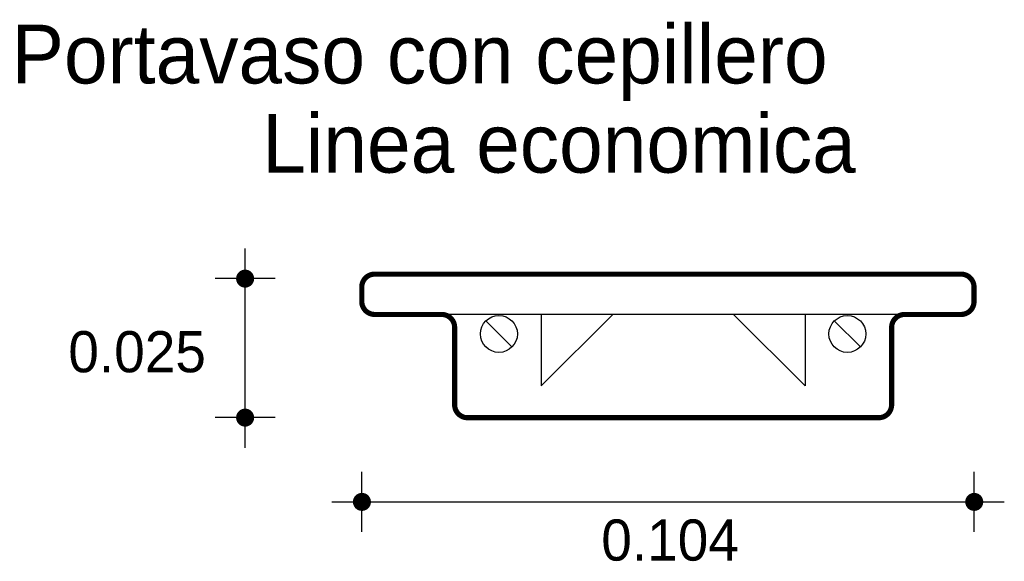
# Model space of a CAD drawing. Extents: x 9.686 to 9.851, y 4.663 to 4.753.
import ezdxf

# ---------------------------------------------------------------- set-up
doc = ezdxf.new("R2010")
doc.units = 0
doc.header["$MEASUREMENT"] = 0
for name, color, linetype in [('BORDE', 2, 'CONTINUOUS'), ('COTAS', 6, 'CONTINUOUS'), ('DIBUJO', 5, 'CONTINUOUS'), ('TEXTO', 4, 'CONTINUOUS')]:
    doc.layers.add(name, color=color, linetype=linetype)

msp = doc.modelspace()

# ---------------------------------------------------------------- linework, layer by layer
at = {"layer": 'BORDE', "const_width": 0.000868}
msp.add_lwpolyline([(9.83225, 4.70172, -0.414214), (9.83442, 4.70389), (9.84389, 4.70389, 0.414214), (9.84606, 4.70606), (9.84606, 4.70848, 0.414214), (9.84389, 4.71065), (9.74562, 4.71065, 0.414214), (9.74345, 4.70848), (9.74345, 4.70606, 0.414214), (9.74562, 4.70389), (9.75684, 4.70389, -0.414214), (9.75901, 4.70172), (9.75901, 4.68875, 0.414214), (9.76118, 4.68658), (9.83008, 4.68658, 0.414214), (9.83225, 4.68875)], format="xyb", close=True, dxfattribs=at)
at = {"layer": 'COTAS'}
for p, q in [((9.7239, 4.68156), (9.7239, 4.71493)), ((9.72894, 4.70989), (9.71887, 4.70989)), ((9.72894, 4.6866), (9.71887, 4.6866)), ((9.74347, 4.66743), (9.74347, 4.6775)), ((9.8461, 4.66743), (9.8461, 4.6775)), ((9.73844, 4.67247), (9.85113, 4.67247))]:
    msp.add_line(p, q, dxfattribs=at)
at = {"layer": 'COTAS', "const_width": 0.00151}
for points in [[(9.7239, 4.70914, 1), (9.7239, 4.71065, 1)], [(9.7239, 4.68584, 1), (9.7239, 4.68735, 1)], [(9.74272, 4.67247, 1), (9.74423, 4.67247, 1)], [(9.84534, 4.67247, 1), (9.84685, 4.67247, 1)]]:
    msp.add_lwpolyline(points, format="xyb", close=True, dxfattribs=at)
at = {"layer": 'DIBUJO'}
for p, q in [((9.74562, 4.71065), (9.84389, 4.71065)), ((9.74345, 4.70848), (9.74345, 4.70606)), ((9.84606, 4.70848), (9.84606, 4.70606)), ((9.75684, 4.70389), (9.74562, 4.70389)), ((9.83442, 4.70389), (9.75684, 4.70389)), ((9.77349, 4.69194), (9.78553, 4.70389)), ((9.77349, 4.70389), (9.77349, 4.69194)), ((9.81778, 4.69194), (9.80574, 4.70389)), ((9.81778, 4.70389), (9.81778, 4.69194)), ((9.84389, 4.70389), (9.83442, 4.70389)), ((9.75901, 4.70172), (9.75901, 4.68875)), ((9.76862, 4.69844), (9.76426, 4.70281)), ((9.82701, 4.69844), (9.82264, 4.7028)), ((9.83225, 4.70172), (9.83225, 4.68875)), ((9.76118, 4.68658), (9.83008, 4.68658))]:
    msp.add_line(p, q, dxfattribs=at)
for centre in [(9.76644, 4.70062), (9.82483, 4.70062)]:
    msp.add_circle(centre, 0.00309, dxfattribs=at)
for centre, start, end in [((9.74562, 4.70848), 90, 180), ((9.84389, 4.70848), 0, 90), ((9.74562, 4.70606), 180, 270), ((9.84389, 4.70606), 270, 0), ((9.75684, 4.70172), 0, 90), ((9.83442, 4.70172), 90, 180), ((9.76118, 4.68875), 180, 270), ((9.83008, 4.68875), 270, 0)]:
    msp.add_arc(centre, 0.00217, start, end, dxfattribs=at)

# ---------------------------------------------------------------- texts
at = {"layer": 'COTAS'}
for s, p in [('0.025', (9.69427, 4.6942)), ('0.104', (9.78359, 4.66263))]:
    msp.add_text(s, height=0.006891, dxfattribs=at).set_placement(p)
at = {"layer": 'TEXTO'}
for s, p in [('Portavaso con cepillero', (9.68476, 4.74261)), ('Linea economica', (9.72677, 4.72765))]:
    msp.add_text(s, height=0.0098395, dxfattribs=at).set_placement(p)

doc.saveas('drawing.dxf')
